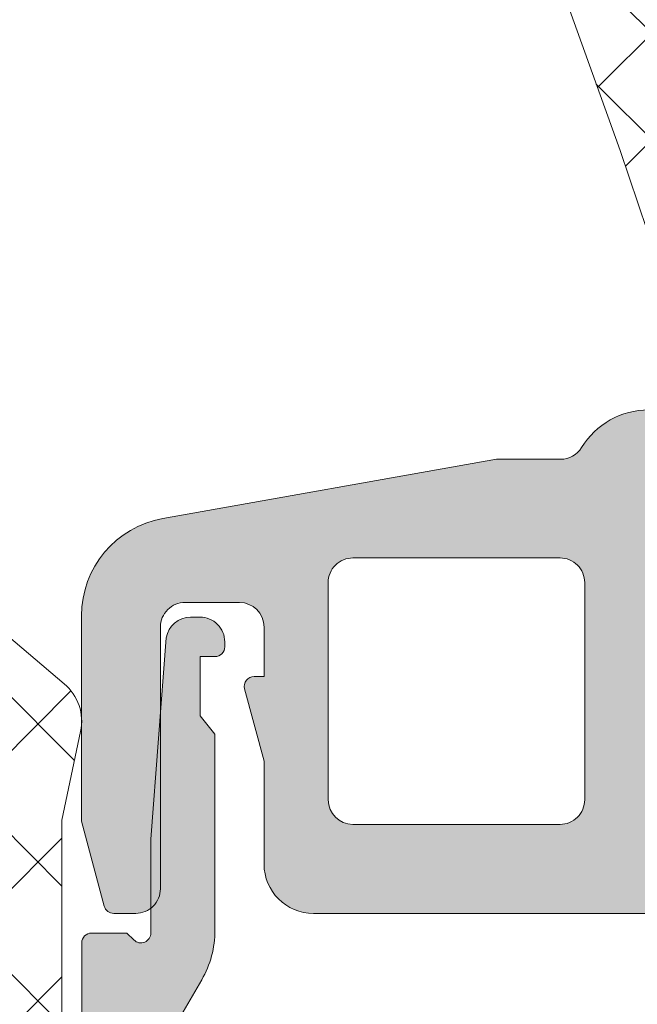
# Model space of a CAD drawing. Header units: millimetres. Extents: x 213386 to 459888, y 74252 to 208052.
# Tile 225 of 256: x 373055 to 373067, y 191380 to 191400. Entities that reach past the tile are written whole.
import ezdxf

# ---------------------------------------------------------------- set-up
doc = ezdxf.new("R2010")
doc.units = ezdxf.units.MM
doc.layers.get('Defpoints').update_dxf_attribs({"color": 255, "lineweight": 0})
doc.layers.add('FASÁDA DETAILNÍ', color=255, linetype='Continuous', lineweight=0)
doc.layers.add('NOVA', color=255, linetype='Continuous', lineweight=0)
doc.styles.add('CS-ROMANS', font='romans.shx', dxfattribs={"width": 0.75, "oblique": 5})
doc.dimstyles.new('A_KÓTA_50', dxfattribs={"dimtxt": 110, "dimasz": 2, "dimexe": 100, "dimexo": 1500, "dimgap": 40, "dimtad": 1, "dimrnd": 1, "dimdsep": 46, "dimtxsty": 'CS-ROMANS', "dimblk": 'KOT_CARA20', "dimcen": 45, "dimse1": 1, "dimse2": 1, "dimclrd": 256, "dimclre": 256, "dimclrt": 256, "dimadec": 0, "dimazin": 0, "dimtfac": 1, "dimtix": 1, "dimtmove": 2, "dimatfit": 3, "dimldrblk": 'OBLIQUE', "dimfxl": 100, "dimtolj": 1, "dimarcsym": 0})

# ---------------------------------------------------------------- blocks, each defined once
blk = doc.blocks.new('A$C29162560')
at = {"layer": 'FASÁDA DETAILNÍ'}
h = blk.add_hatch(dxfattribs=at)
h.set_pattern_fill('ANSI37', color=256, scale=0.48, angle=-1.272221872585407e-14, style=0)
h.set_pattern_definition([(44.99999999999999, (-902.8180818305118, -10520.48943531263), (-1.077630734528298, 1.077630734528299), []), (135, (-902.8180818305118, -10520.48943531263), (-1.077630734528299, -1.077630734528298), [])])
edge = h.paths.add_edge_path(flags=16)
edge.add_line((-906.219358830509, -10519.82514131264), (-906.1196148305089, -10518.43228731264))
edge.add_arc((-906.718081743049, -10518.38942982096), 0.5999995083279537, 355.9039194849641, 450.0000083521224)
edge.add_arc((-906.718081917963, -10518.38942982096), 0.5999995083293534, 89.99999164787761, 184.0960805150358)
edge.add_line((-907.3165488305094, -10518.43228731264), (-907.2168048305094, -10519.82514131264))
edge.add_arc((-906.718081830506, -10519.78942683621), 0.5000001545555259, 184.0960644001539, 355.903935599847)
edge = h.paths.add_edge_path(flags=16)
edge.add_arc((-908.3180784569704, -10522.98943493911), 0.4999996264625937, 359.9999571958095, 450.0000428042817)
edge.add_line((-908.3180788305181, -10522.48943531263), (-911.911763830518, -10522.48943531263))
edge.add_arc((-911.9117638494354, -10522.98943564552), 0.5000003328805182, 89.99999783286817, 203.2180266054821)
edge.add_line((-912.3712698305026, -10523.18655131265), (-909.6553918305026, -10529.51765331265))
edge.add_arc((-909.1958864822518, -10529.32053739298), 0.4999998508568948, 203.2180817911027, 272.500110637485)
edge.add_line((-909.1740758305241, -10529.82006131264), (-908.2962688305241, -10529.78173531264))
edge.add_arc((-908.3180783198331, -10529.28221170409), 0.49999948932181, 272.4999791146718, 360.0000448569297)
edge.add_line((-907.8180788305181, -10529.28221131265), (-907.8180788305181, -10522.98943531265))
edge = h.paths.add_edge_path(flags=16)
edge.add_line((-882.7641598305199, -10528.39759731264), (-878.61548983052, -10519.50074431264))
edge.add_arc((-879.0686435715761, -10519.28943517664), 0.4999998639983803, 334.9999920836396, 450.0000296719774)
edge.add_line((-879.0686438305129, -10518.78943531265), (-888.418078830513, -10518.78943531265))
edge.add_arc((-888.4180792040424, -10519.2894349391), 0.4999996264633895, 89.99995719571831, 180.0000428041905)
edge.add_line((-888.9180788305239, -10519.28943531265), (-888.9180788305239, -10528.41335831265))
edge.add_arc((-888.4180787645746, -10528.41335814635), 0.5000000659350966, 180.0000190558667, 272.5000272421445)
edge.add_line((-888.3962688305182, -10528.91288231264), (-883.1955048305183, -10528.68581231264))
edge.add_arc((-883.2173145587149, -10528.18628690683), 0.500001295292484, 272.4999974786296, 334.9999080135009)
edge = h.paths.add_edge_path(flags=16)
edge.add_arc((-891.6180784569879, -10519.2894349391), 0.4999996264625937, 359.9999571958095, 450.0000428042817)
edge.add_line((-891.6180788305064, -10518.78943531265), (-898.8180788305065, -10518.78943531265))
edge.add_arc((-898.8180792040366, -10519.2894349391), 0.4999996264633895, 89.99995719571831, 180.0000428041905)
edge.add_line((-899.3180788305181, -10519.28943531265), (-899.3180788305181, -10520.48943531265))
edge.add_arc((-901.3180773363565, -10520.48943680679), 1.999998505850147, -90.00004280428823, 4.28042947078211e-05, ccw=False)
edge.add_line((-901.3180788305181, -10522.48943531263), (-905.118078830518, -10522.48943531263))
edge.add_arc((-905.1180792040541, -10522.98943493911), 0.4999996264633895, 89.99995719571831, 180.0000428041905)
edge.add_line((-905.6180788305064, -10522.98943531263), (-905.6180788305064, -10529.14249631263))
edge.add_arc((-905.1180787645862, -10529.14249614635), 0.5000000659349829, 180.0000190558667, 272.5000272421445)
edge.add_line((-905.0962688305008, -10529.64202031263), (-899.5962688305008, -10529.40188531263))
edge.add_arc((-899.6180783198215, -10528.90236170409), 0.49999948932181, 272.4999791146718, 360.0000448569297)
edge.add_line((-899.1180788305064, -10528.90236131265), (-899.1180788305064, -10523.58943531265))
edge.add_arc((-898.0180788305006, -10523.58943531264), 1.100000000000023, 0, 180, ccw=False)
edge.add_line((-896.9180788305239, -10523.58943531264), (-896.9180788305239, -10528.76264631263))
edge.add_arc((-896.4180787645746, -10528.76264614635), 0.5000000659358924, 180.0000190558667, 272.5000272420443)
edge.add_line((-896.3962688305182, -10529.26217031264), (-891.5962688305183, -10529.05259731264))
edge.add_arc((-891.6180783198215, -10528.5530737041), 0.4999994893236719, 272.4999791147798, 360.0000448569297)
edge.add_line((-891.1180788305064, -10528.55307331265), (-891.1180788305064, -10519.28943531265))
edge = h.paths.add_edge_path()
edge.add_line((-876.4050258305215, -10520.67589231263), (-880.5028748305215, -10529.46375831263))
edge.add_ellipse((-883.2218001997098, -10528.19590082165), major_axis=(-3.000002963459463, 0), ratio=1, start_angle=92.50005883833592, end_angle=154.9999693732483, ccw=False)
edge.add_line((-883.0909388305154, -10531.19304831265), (-883.7398888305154, -10531.22138231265))
edge.add_ellipse((-883.7180793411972, -10531.72090592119), major_axis=(-0.49999948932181, 0), ratio=1, start_angle=-87.5000208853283, end_angle=4.4856929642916e-05)
edge.add_line((-884.2180788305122, -10531.72090631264), (-884.2180788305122, -10532.68943531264))
edge.add_ellipse((-884.3180787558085, -10532.68943538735), major_axis=(-0.09999992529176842, 0), ratio=1, start_angle=89.99995719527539, end_angle=180.0000428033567, ccw=False)
edge.add_line((-884.3180788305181, -10532.78943531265), (-884.9180788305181, -10532.78943531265))
edge.add_ellipse((-884.9180789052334, -10532.68943538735), major_axis=(-0.09999992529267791, 0), ratio=1, start_angle=-4.280335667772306e-05, end_angle=90.00004280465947, ccw=False)
edge.add_line((-885.0180788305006, -10532.68943531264), (-885.0180788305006, -10531.78639731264))
edge.add_ellipse((-885.5180788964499, -10531.78639747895), major_axis=(-0.5000000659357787, 0), ratio=1, start_angle=180.0000190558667, end_angle=272.5000272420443)
edge.add_line((-885.5398888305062, -10531.28687331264), (-894.4401828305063, -10531.68071131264))
edge.add_ellipse((-894.4180787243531, -10532.18022258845), major_axis=(-0.5000001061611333, 0), ratio=1, start_angle=-87.46623077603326, end_angle=8.298715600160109e-05)
edge.add_line((-894.9180788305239, -10532.18022331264), (-894.9180788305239, -10532.78943531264))
edge.add_ellipse((-895.0180787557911, -10532.78943538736), major_axis=(-0.09999992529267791, 0), ratio=1, start_angle=89.99995719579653, end_angle=180.0000428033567, ccw=False)
edge.add_line((-895.0180788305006, -10532.88943531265), (-895.6180788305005, -10532.88943531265))
edge.add_ellipse((-895.618078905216, -10532.78943538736), major_axis=(-0.0999999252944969, 0), ratio=1, start_angle=-4.280335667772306e-05, end_angle=90.00004280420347, ccw=False)
edge.add_line((-895.7180788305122, -10532.78943531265), (-895.7180788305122, -10532.25987331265))
edge.add_ellipse((-896.2180793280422, -10532.2598730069), major_axis=(-0.5000004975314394, 0), ratio=1, start_angle=179.9999649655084, end_angle=272.5336979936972)
edge.add_line((-896.2401828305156, -10531.76036131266), (-907.7804078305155, -10532.27101731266))
edge.add_ellipse((-907.7585982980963, -10532.77054191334), major_axis=(-0.5000004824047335, 0), ratio=1, start_angle=-87.50002091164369, end_angle=3.21705730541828)
edge.add_line((-908.257810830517, -10532.79860131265), (-907.9692478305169, -10537.93234431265))
edge.add_ellipse((-907.5588298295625, -10537.81678888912), major_axis=(-0.4263754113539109, 0), ratio=1, start_angle=15.72485447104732, end_angle=159.2410276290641)
edge.add_line((-907.1601348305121, -10537.96791231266), (-907.1613748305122, -10537.73530931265))
edge.add_line((-907.1613748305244, -10537.73530931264), (-907.4595128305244, -10535.85273031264))
edge.add_line((-907.4595128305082, -10535.85273031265), (-907.0590868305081, -10533.00344531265))
edge.add_ellipse((-906.7620062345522, -10533.04519591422), major_axis=(-0.2999999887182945, 0), ratio=1, start_angle=235.4022536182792, end_angle=352.0002559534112, ccw=False)
edge.add_ellipse((-908.2951196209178, -10535.2677670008), major_axis=(-3.000047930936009, 0), ratio=1, start_angle=161.9915754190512, end_angle=235.402358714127, ccw=False)
edge.add_line((-905.4420408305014, -10536.19525231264), (-906.0756168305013, -10538.45014331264))
edge.add_ellipse((-906.8508293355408, -10538.28921377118), major_axis=(-0.7917403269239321, 0), ratio=1, start_angle=96.7983462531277, end_angle=168.2723102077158, ccw=False)
edge.add_line((-906.7571068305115, -10539.07538731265), (-907.8153168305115, -10539.07660831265))
edge.add_ellipse((-907.6861925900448, -10537.89752208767), major_axis=(-1.186135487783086, 0), ratio=1, start_angle=18.655576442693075, end_angle=83.75032184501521, ccw=False)
edge.add_line((-908.8100068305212, -10538.27694131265), (-909.9043398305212, -10535.03560131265))
edge.add_line((-909.9043398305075, -10535.03560131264), (-912.7941178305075, -10526.98580631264))
edge.add_line((-912.7941178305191, -10526.98580631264), (-917.1269268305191, -10517.08792931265))
edge.add_ellipse((-916.6679178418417, -10516.88965924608), major_axis=(-0.5000002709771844, 0), ratio=1, start_angle=-89.93342362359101, end_angle=23.362049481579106, ccw=False)
edge.add_line((-916.6684988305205, -10516.38965931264), (-916.1217978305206, -10516.38902431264))
edge.add_ellipse((-916.1212175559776, -10516.88902441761), major_axis=(-0.5000004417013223, 0), ratio=1, start_angle=203.9208245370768, end_angle=270.06649451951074, ccw=False)
edge.add_line((-915.6641638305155, -10516.68628731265), (-914.2624078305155, -10519.89029031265))
edge.add_ellipse((-913.3462667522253, -10519.48943597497), major_axis=(-0.9999993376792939, 0), ratio=1, start_angle=23.63161472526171, end_angle=90.00005281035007)
edge.add_line((-913.346265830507, -10520.48943531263), (-908.118323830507, -10520.48943531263))
edge.add_line((-908.1183238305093, -10520.48943531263), (-908.1183148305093, -10518.68995631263))
edge.add_line((-908.118314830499, -10518.68995631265), (-908.6331158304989, -10518.55201431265))
edge.add_ellipse((-908.5183505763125, -10518.27486029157), major_axis=(-0.2999756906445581, 0), ratio=1, start_angle=-22.503566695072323, end_angle=67.50629973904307, ccw=False)
edge.add_line((-908.7954848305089, -10518.16004731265), (-907.946317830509, -10516.88992031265))
edge.add_ellipse((-907.0804536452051, -10517.38964108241), major_axis=(-0.9997207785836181, 0), ratio=1, start_angle=269.99238815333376, end_angle=330.00923930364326, ccw=False)
edge.add_line((-907.0803208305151, -10516.38992031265), (-906.3559598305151, -10516.38995131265))
edge.add_ellipse((-906.3561678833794, -10517.38968914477), major_axis=(-0.9997378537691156, 0), ratio=1, start_angle=209.9913249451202, end_angle=269.98807632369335, ccw=False)
edge.add_line((-905.4902938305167, -10516.88995131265), (-904.6411268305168, -10518.16004731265))
edge.add_ellipse((-904.9182743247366, -10518.27485919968), major_axis=(-0.2999875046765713, 0), ratio=1, start_angle=112.49860380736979, end_angle=202.5024061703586, ccw=False)
edge.add_line((-904.8034808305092, -10518.55201431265), (-905.3182968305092, -10518.68998631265))
edge.add_line((-905.3182968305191, -10518.68998631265), (-905.3183048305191, -10520.48943531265))
edge.add_line((-905.3183048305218, -10520.48943531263), (-902.1180778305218, -10520.48943531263))
edge.add_ellipse((-902.1180776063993, -10520.18943553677), major_axis=(-0.2999997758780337, 0), ratio=1, start_angle=89.99995719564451, end_angle=180.0000428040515)
edge.add_line((-901.8180778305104, -10520.18943531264), (-901.8180778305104, -10516.88943931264))
edge.add_ellipse((-901.3180782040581, -10516.88943893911), major_axis=(-0.4999996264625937, 0), ratio=1, start_angle=-90.00004280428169, end_angle=4.280419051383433e-05, ccw=False)
edge.add_line((-901.3180778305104, -10516.38943931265), (-874.4204558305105, -10516.38943931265))
edge.add_line((-874.420455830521, -10516.38943931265), (-873.5253378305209, -10517.93983131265))
edge.add_ellipse((-873.9583503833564, -10518.18983139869), major_axis=(-0.4999999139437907, 0), ratio=1, start_angle=90.00006335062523, end_angle=210.0000170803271, ccw=False)
edge.add_line((-873.9583498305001, -10518.68983131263), (-873.9583498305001, -10520.38720231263))
edge.add_line((-873.9583498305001, -10520.38720231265), (-875.9518718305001, -10520.38720231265))
edge.add_ellipse((-875.9518721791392, -10520.8872025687), major_axis=(-0.500000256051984, 0), ratio=1, start_angle=269.9999600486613, end_angle=334.9998714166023)
h = blk.add_hatch(dxfattribs=at)
h.set_pattern_fill('ANSI37', color=256, scale=0.48, angle=-1.272221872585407e-14, style=0)
h.set_pattern_definition([(44.99999999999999, (-902.8180818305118, -10520.48943549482), (-1.077630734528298, 1.077630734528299), []), (135, (-902.8180818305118, -10520.48943549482), (-1.077630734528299, -1.077630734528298), [])])
edge = h.paths.add_edge_path(flags=16)
edge.add_line((-906.219358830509, -10519.82514149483), (-906.1196148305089, -10518.43228749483))
edge.add_arc((-906.718081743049, -10518.38943000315), 0.5999995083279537, 355.9039194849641, 450.0000083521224)
edge.add_arc((-906.718081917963, -10518.38943000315), 0.5999995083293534, 89.99999164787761, 184.0960805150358)
edge.add_line((-907.3165488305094, -10518.43228749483), (-907.2168048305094, -10519.82514149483))
edge.add_arc((-906.718081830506, -10519.7894270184), 0.5000001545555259, 184.0960644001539, 355.903935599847)
edge = h.paths.add_edge_path(flags=16)
edge.add_arc((-908.3180784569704, -10522.9894351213), 0.4999996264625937, 359.9999571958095, 450.0000428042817)
edge.add_line((-908.3180788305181, -10522.48943549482), (-911.911763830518, -10522.48943549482))
edge.add_arc((-911.9117638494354, -10522.98943582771), 0.5000003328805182, 89.99999783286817, 203.2180266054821)
edge.add_line((-912.3712698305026, -10523.18655149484), (-909.6553918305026, -10529.51765349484))
edge.add_arc((-909.1958864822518, -10529.32053757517), 0.4999998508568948, 203.2180817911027, 272.500110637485)
edge.add_line((-909.1740758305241, -10529.82006149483), (-908.2962688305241, -10529.78173549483))
edge.add_arc((-908.3180783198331, -10529.28221188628), 0.49999948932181, 272.4999791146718, 360.0000448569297)
edge.add_line((-907.8180788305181, -10529.28221149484), (-907.8180788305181, -10522.98943549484))
edge = h.paths.add_edge_path(flags=16)
edge.add_line((-882.7641598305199, -10528.39759749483), (-878.61548983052, -10519.50074449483))
edge.add_arc((-879.0686435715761, -10519.28943535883), 0.4999998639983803, 334.9999920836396, 450.0000296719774)
edge.add_line((-879.0686438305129, -10518.78943549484), (-888.418078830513, -10518.78943549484))
edge.add_arc((-888.4180792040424, -10519.28943512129), 0.4999996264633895, 89.99995719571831, 180.0000428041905)
edge.add_line((-888.9180788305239, -10519.28943549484), (-888.9180788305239, -10528.41335849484))
edge.add_arc((-888.4180787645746, -10528.41335832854), 0.5000000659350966, 180.0000190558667, 272.5000272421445)
edge.add_line((-888.3962688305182, -10528.91288249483), (-883.1955048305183, -10528.68581249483))
edge.add_arc((-883.2173145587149, -10528.18628708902), 0.500001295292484, 272.4999974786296, 334.9999080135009)
edge = h.paths.add_edge_path(flags=16)
edge.add_arc((-891.6180784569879, -10519.28943512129), 0.4999996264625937, 359.9999571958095, 450.0000428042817)
edge.add_line((-891.6180788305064, -10518.78943549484), (-898.8180788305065, -10518.78943549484))
edge.add_arc((-898.8180792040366, -10519.28943512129), 0.4999996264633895, 89.99995719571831, 180.0000428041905)
edge.add_line((-899.3180788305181, -10519.28943549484), (-899.3180788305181, -10520.48943549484))
edge.add_arc((-901.3180773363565, -10520.48943698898), 1.999998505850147, -90.00004280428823, 4.28042947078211e-05, ccw=False)
edge.add_line((-901.3180788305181, -10522.48943549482), (-905.118078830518, -10522.48943549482))
edge.add_arc((-905.1180792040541, -10522.9894351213), 0.4999996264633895, 89.99995719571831, 180.0000428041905)
edge.add_line((-905.6180788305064, -10522.98943549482), (-905.6180788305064, -10529.14249649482))
edge.add_arc((-905.1180787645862, -10529.14249632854), 0.5000000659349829, 180.0000190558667, 272.5000272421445)
edge.add_line((-905.0962688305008, -10529.64202049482), (-899.5962688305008, -10529.40188549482))
edge.add_arc((-899.6180783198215, -10528.90236188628), 0.49999948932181, 272.4999791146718, 360.0000448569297)
edge.add_line((-899.1180788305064, -10528.90236149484), (-899.1180788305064, -10523.58943549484))
edge.add_arc((-898.0180788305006, -10523.58943549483), 1.100000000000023, 0, 180, ccw=False)
edge.add_line((-896.9180788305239, -10523.58943549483), (-896.9180788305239, -10528.76264649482))
edge.add_arc((-896.4180787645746, -10528.76264632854), 0.5000000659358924, 180.0000190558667, 272.5000272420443)
edge.add_line((-896.3962688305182, -10529.26217049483), (-891.5962688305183, -10529.05259749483))
edge.add_arc((-891.6180783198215, -10528.55307388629), 0.4999994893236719, 272.4999791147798, 360.0000448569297)
edge.add_line((-891.1180788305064, -10528.55307349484), (-891.1180788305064, -10519.28943549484))
edge = h.paths.add_edge_path()
edge.add_line((-876.4050258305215, -10520.67589249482), (-880.5028748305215, -10529.46375849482))
edge.add_ellipse((-883.2218001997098, -10528.19590100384), major_axis=(-3.000002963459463, 0), ratio=1, start_angle=92.50005883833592, end_angle=154.9999693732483, ccw=False)
edge.add_line((-883.0909388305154, -10531.19304849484), (-883.7398888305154, -10531.22138249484))
edge.add_ellipse((-883.7180793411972, -10531.72090610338), major_axis=(-0.49999948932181, 0), ratio=1, start_angle=-87.5000208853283, end_angle=4.4856929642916e-05)
edge.add_line((-884.2180788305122, -10531.72090649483), (-884.2180788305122, -10532.68943549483))
edge.add_ellipse((-884.3180787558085, -10532.68943556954), major_axis=(-0.09999992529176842, 0), ratio=1, start_angle=89.99995719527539, end_angle=180.0000428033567, ccw=False)
edge.add_line((-884.3180788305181, -10532.78943549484), (-884.9180788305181, -10532.78943549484))
edge.add_ellipse((-884.9180789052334, -10532.68943556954), major_axis=(-0.09999992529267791, 0), ratio=1, start_angle=-4.280335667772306e-05, end_angle=90.00004280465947, ccw=False)
edge.add_line((-885.0180788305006, -10532.68943549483), (-885.0180788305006, -10531.78639749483))
edge.add_ellipse((-885.5180788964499, -10531.78639766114), major_axis=(-0.5000000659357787, 0), ratio=1, start_angle=180.0000190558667, end_angle=272.5000272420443)
edge.add_line((-885.5398888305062, -10531.28687349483), (-894.4401828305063, -10531.68071149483))
edge.add_ellipse((-894.4180787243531, -10532.18022277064), major_axis=(-0.5000001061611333, 0), ratio=1, start_angle=-87.46623077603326, end_angle=8.298715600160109e-05)
edge.add_line((-894.9180788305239, -10532.18022349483), (-894.9180788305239, -10532.78943549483))
edge.add_ellipse((-895.0180787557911, -10532.78943556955), major_axis=(-0.09999992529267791, 0), ratio=1, start_angle=89.99995719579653, end_angle=180.0000428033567, ccw=False)
edge.add_line((-895.0180788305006, -10532.88943549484), (-895.6180788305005, -10532.88943549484))
edge.add_ellipse((-895.618078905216, -10532.78943556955), major_axis=(-0.0999999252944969, 0), ratio=1, start_angle=-4.280335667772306e-05, end_angle=90.00004280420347, ccw=False)
edge.add_line((-895.7180788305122, -10532.78943549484), (-895.7180788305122, -10532.25987349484))
edge.add_ellipse((-896.2180793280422, -10532.25987318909), major_axis=(-0.5000004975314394, 0), ratio=1, start_angle=179.9999649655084, end_angle=272.5336979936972)
edge.add_line((-896.2401828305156, -10531.76036149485), (-907.7804078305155, -10532.27101749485))
edge.add_ellipse((-907.7585982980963, -10532.77054209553), major_axis=(-0.5000004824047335, 0), ratio=1, start_angle=-87.50002091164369, end_angle=3.21705730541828)
edge.add_line((-908.257810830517, -10532.79860149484), (-907.9692478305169, -10537.93234449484))
edge.add_ellipse((-907.5588298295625, -10537.81678907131), major_axis=(-0.4263754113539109, 0), ratio=1, start_angle=15.72485447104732, end_angle=159.2410276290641)
edge.add_line((-907.1601348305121, -10537.96791249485), (-907.1613748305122, -10537.73530949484))
edge.add_line((-907.1613748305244, -10537.73530949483), (-907.4595128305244, -10535.85273049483))
edge.add_line((-907.4595128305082, -10535.85273049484), (-907.0590868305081, -10533.00344549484))
edge.add_ellipse((-906.7620062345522, -10533.04519609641), major_axis=(-0.2999999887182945, 0), ratio=1, start_angle=235.4022536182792, end_angle=352.0002559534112, ccw=False)
edge.add_ellipse((-908.2951196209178, -10535.26776718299), major_axis=(-3.000047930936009, 0), ratio=1, start_angle=161.9915754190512, end_angle=235.402358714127, ccw=False)
edge.add_line((-905.4420408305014, -10536.19525249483), (-906.0756168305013, -10538.45014349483))
edge.add_ellipse((-906.8508293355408, -10538.28921395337), major_axis=(-0.7917403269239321, 0), ratio=1, start_angle=96.7983462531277, end_angle=168.2723102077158, ccw=False)
edge.add_line((-906.7571068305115, -10539.07538749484), (-907.8153168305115, -10539.07660849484))
edge.add_ellipse((-907.6861925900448, -10537.89752226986), major_axis=(-1.186135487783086, 0), ratio=1, start_angle=18.655576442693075, end_angle=83.75032184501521, ccw=False)
edge.add_line((-908.8100068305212, -10538.27694149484), (-909.9043398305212, -10535.03560149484))
edge.add_line((-909.9043398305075, -10535.03560149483), (-912.7941178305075, -10526.98580649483))
edge.add_line((-912.7941178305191, -10526.98580649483), (-917.1269268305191, -10517.08792949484))
edge.add_ellipse((-916.6679178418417, -10516.88965942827), major_axis=(-0.5000002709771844, 0), ratio=1, start_angle=-89.93342362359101, end_angle=23.362049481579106, ccw=False)
edge.add_line((-916.6684988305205, -10516.38965949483), (-916.1217978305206, -10516.38902449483))
edge.add_ellipse((-916.1212175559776, -10516.8890245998), major_axis=(-0.5000004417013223, 0), ratio=1, start_angle=203.9208245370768, end_angle=270.06649451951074, ccw=False)
edge.add_line((-915.6641638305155, -10516.68628749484), (-914.2624078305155, -10519.89029049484))
edge.add_ellipse((-913.3462667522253, -10519.48943615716), major_axis=(-0.9999993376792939, 0), ratio=1, start_angle=23.63161472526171, end_angle=90.00005281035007)
edge.add_line((-913.346265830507, -10520.48943549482), (-908.118323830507, -10520.48943549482))
edge.add_line((-908.1183238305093, -10520.48943549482), (-908.1183148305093, -10518.68995649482))
edge.add_line((-908.118314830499, -10518.68995649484), (-908.6331158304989, -10518.55201449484))
edge.add_ellipse((-908.5183505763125, -10518.27486047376), major_axis=(-0.2999756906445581, 0), ratio=1, start_angle=-22.503566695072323, end_angle=67.50629973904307, ccw=False)
edge.add_line((-908.7954848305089, -10518.16004749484), (-907.946317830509, -10516.88992049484))
edge.add_ellipse((-907.0804536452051, -10517.3896412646), major_axis=(-0.9997207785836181, 0), ratio=1, start_angle=269.99238815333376, end_angle=330.00923930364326, ccw=False)
edge.add_line((-907.0803208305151, -10516.38992049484), (-906.3559598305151, -10516.38995149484))
edge.add_ellipse((-906.3561678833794, -10517.38968932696), major_axis=(-0.9997378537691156, 0), ratio=1, start_angle=209.9913249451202, end_angle=269.98807632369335, ccw=False)
edge.add_line((-905.4902938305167, -10516.88995149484), (-904.6411268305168, -10518.16004749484))
edge.add_ellipse((-904.9182743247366, -10518.27485938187), major_axis=(-0.2999875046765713, 0), ratio=1, start_angle=112.49860380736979, end_angle=202.5024061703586, ccw=False)
edge.add_line((-904.8034808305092, -10518.55201449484), (-905.3182968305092, -10518.68998649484))
edge.add_line((-905.3182968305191, -10518.68998649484), (-905.3183048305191, -10520.48943549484))
edge.add_line((-905.3183048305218, -10520.48943549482), (-902.1180778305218, -10520.48943549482))
edge.add_ellipse((-902.1180776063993, -10520.18943571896), major_axis=(-0.2999997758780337, 0), ratio=1, start_angle=89.99995719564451, end_angle=180.0000428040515)
edge.add_line((-901.8180778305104, -10520.18943549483), (-901.8180778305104, -10516.88943949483))
edge.add_ellipse((-901.3180782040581, -10516.8894391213), major_axis=(-0.4999996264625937, 0), ratio=1, start_angle=-90.00004280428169, end_angle=4.280419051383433e-05, ccw=False)
edge.add_line((-901.3180778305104, -10516.38943949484), (-874.4204558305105, -10516.38943949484))
edge.add_line((-874.420455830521, -10516.38943949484), (-873.5253378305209, -10517.93983149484))
edge.add_ellipse((-873.9583503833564, -10518.18983158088), major_axis=(-0.4999999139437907, 0), ratio=1, start_angle=90.00006335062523, end_angle=210.0000170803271, ccw=False)
edge.add_line((-873.9583498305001, -10518.68983149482), (-873.9583498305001, -10520.38720249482))
edge.add_line((-873.9583498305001, -10520.38720249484), (-875.9518718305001, -10520.38720249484))
edge.add_ellipse((-875.9518721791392, -10520.88720275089), major_axis=(-0.500000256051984, 0), ratio=1, start_angle=269.9999600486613, end_angle=334.9998714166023)
h = blk.add_hatch(color=256, dxfattribs=at)
edge = h.paths.add_edge_path(flags=16)
edge.add_line((-915.3218668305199, -10543.28957931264), (-911.1221168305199, -10543.28957931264))
edge.add_ellipse((-911.1221164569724, -10543.78957893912), major_axis=(-0.4999996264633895, 0), ratio=1, start_angle=179.9999571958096, end_angle=270.0000428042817, ccw=False)
edge.add_line((-910.6221168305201, -10543.78957931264), (-910.6221168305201, -10548.18960331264))
edge.add_ellipse((-911.1221164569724, -10548.18960368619), major_axis=(-0.4999996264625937, 0), ratio=1, start_angle=89.99995719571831, end_angle=180.0000428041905, ccw=False)
edge.add_line((-911.1221168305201, -10548.68960331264), (-915.3218658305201, -10548.68960331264))
edge.add_ellipse((-915.3218653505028, -10548.18960283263), major_axis=(-0.5000004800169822, 0), ratio=1, start_angle=5.5005815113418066e-05, end_angle=89.99994499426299, ccw=False)
edge.add_line((-915.8218658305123, -10548.18960331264), (-915.8218668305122, -10543.78957931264))
edge.add_ellipse((-915.3218672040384, -10543.78957893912), major_axis=(-0.4999996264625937, 0), ratio=1, start_angle=-90.00004280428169, end_angle=4.280419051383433e-05, ccw=False)
edge = h.paths.add_edge_path()
edge.add_line((-912.408462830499, -10541.29119831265), (-919.1714628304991, -10542.49095831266))
edge.add_arc((-918.8221184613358, -10544.46020994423), 1.999998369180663, 100.0595901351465, 180.0000392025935)
edge.add_line((-920.8221168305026, -10544.46021131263), (-920.8221168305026, -10548.62518431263))
edge.add_line((-920.8221168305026, -10548.62518431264), (-920.3618358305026, -10550.34297331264))
edge.add_arc((-920.1686507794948, -10550.29120939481), 0.1999999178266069, 195.0000385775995, 269.9999853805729)
edge.add_line((-920.1686508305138, -10550.49120931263), (-919.7221168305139, -10550.49120931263))
edge.add_arc((-919.7221164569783, -10549.99120968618), 0.4999996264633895, 269.9999571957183, 360.0000428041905)
edge.add_line((-919.2221168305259, -10549.99120931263), (-919.2221168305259, -10544.69120931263))
edge.add_arc((-918.7221172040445, -10544.6912089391), 0.4999996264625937, 89.99995719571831, 180.0000428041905, ccw=False)
edge.add_line((-918.7221168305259, -10544.19120931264), (-917.6218668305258, -10544.19120931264))
edge.add_arc((-917.6218673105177, -10544.69120979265), 0.5000004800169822, 5.5005815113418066e-05, 89.99994499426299, ccw=False)
edge.add_line((-917.1218668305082, -10544.69120931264), (-917.1218668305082, -10545.69120931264))
edge.add_line((-917.1218668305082, -10545.69120931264), (-917.3218668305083, -10545.69120931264))
edge.add_arc((-917.3218665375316, -10545.89120944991), 0.2000001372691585, 90.00008393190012, 195.0000053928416)
edge.add_line((-917.5150518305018, -10545.94297331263), (-917.1218658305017, -10547.41036131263))
edge.add_line((-917.1218658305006, -10547.41036131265), (-917.1218658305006, -10549.49120931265))
edge.add_arc((-916.1218648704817, -10549.49120835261), 1.000000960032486, 180.0000550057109, 269.9999449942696)
edge.add_line((-916.1218658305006, -10550.49120931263), (-905.2223638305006, -10550.49120931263))
edge.add_arc((-905.2223635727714, -10550.09120897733), 0.400000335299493, 269.9999630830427, 389.9999168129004)
edge.add_line((-904.875952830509, -10549.89120931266), (-905.374118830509, -10549.02836131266))
edge.add_line((-905.3741188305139, -10549.02836131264), (-905.801988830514, -10547.53620031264))
edge.add_arc((-906.0903676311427, -10547.61889169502), 0.300000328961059, 16.00001688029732, 120.1792412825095)
edge.add_line((-906.2411798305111, -10547.35955431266), (-908.7067908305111, -10548.79128931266))
edge.add_line((-908.7067908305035, -10548.79128931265), (-909.1272098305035, -10548.79128931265))
edge.add_arc((-909.1307023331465, -10548.59972103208), 0.191600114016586, 177.4777781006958, 271.04445002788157, ccw=False)
edge.add_line((-909.3221168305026, -10548.59128931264), (-909.3221168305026, -10542.10185031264))
edge.add_arc((-909.1229502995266, -10542.08361256), 0.199999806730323, 65.85905186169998, 185.2320045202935, ccw=False)
edge.add_line((-909.0411538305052, -10541.90110431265), (-906.6574688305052, -10542.96942531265))
edge.add_arc((-906.5756720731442, -10542.78691671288), 0.2000002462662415, 245.8590177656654, 338.0262022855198)
edge.add_line((-906.3902008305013, -10542.86175331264), (-905.5738408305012, -10540.83852531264))
edge.add_arc((-905.9447827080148, -10540.6888522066), 0.3999998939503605, 338.0261821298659, 450.0000175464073)
edge.add_line((-905.9447828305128, -10540.28885231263), (-908.0089298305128, -10540.28885131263))
edge.add_arc((-908.0089306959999, -10540.58885094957), 0.2999996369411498, 89.99983470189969, 142.0950865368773)
edge.add_arc((-908.4823502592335, -10540.22024039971), 0.3000002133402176, 254.00013794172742, 322.09534749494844, ccw=False)
edge.add_line((-908.5650408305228, -10540.50861931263), (-909.3229298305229, -10540.29129731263))
edge.add_arc((-909.3229302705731, -10541.89129636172), 1.599999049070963, 89.99998424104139, 148.4076055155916)
edge.add_arc((-911.1117023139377, -10540.79116434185), 0.4999999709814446, 270.00154508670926, 328.407664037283, ccw=False)
edge.add_line((-911.1116888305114, -10541.29116431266), (-912.4084628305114, -10541.29119831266))
h = blk.add_hatch(dxfattribs=at)
h.set_pattern_fill('ANSI37', color=256, scale=0.625, angle=-1.272221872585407e-14, style=0)
h.set_pattern_definition([(44.99999999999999, (-920.8180818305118, -10550.98943531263), (-1.403165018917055, 1.403165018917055), []), (135, (-920.8180818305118, -10550.98943531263), (-1.403165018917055, -1.403165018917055), [])])
edge = h.paths.add_edge_path()
edge.add_ellipse((-916.197519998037, -10559.87635082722), major_axis=(-5.039467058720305, 0), ratio=1, start_angle=4.96446126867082, end_angle=60.20821553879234)
edge.add_ellipse((-918.5523202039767, -10563.98943530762), major_axis=(-0.3000000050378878, 0), ratio=1, start_angle=60.20782701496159, end_angle=89.9993073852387)
edge.add_line((-918.5523238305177, -10564.28943531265), (-918.0180398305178, -10564.28943831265))
edge.add_ellipse((-918.0180385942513, -10563.98943854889), major_axis=(-0.2999997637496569, 0), ratio=1, start_angle=89.99976389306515, end_angle=180.0000451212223)
edge.add_line((-917.7180388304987, -10563.98943831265), (-917.7180388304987, -10562.43944131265))
edge.add_ellipse((-917.418028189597, -10562.43944895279), major_axis=(-0.3000106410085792, 0), ratio=1, start_angle=270.00432394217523, end_angle=359.9985408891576, ccw=False)
edge.add_line((-917.4180508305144, -10562.13943831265), (-916.0180688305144, -10562.13942731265))
edge.add_ellipse((-916.0180716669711, -10561.83943747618), major_axis=(-0.2999898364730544, 0), ratio=1, start_angle=90.00054174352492, end_angle=179.9996492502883)
edge.add_line((-915.718081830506, -10561.83943931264), (-915.718081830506, -10560.13942731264))
edge.add_ellipse((-916.018091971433, -10560.13943445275), major_axis=(-0.3000101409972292, 0), ratio=1, start_angle=180.0013636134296, end_angle=269.9955805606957)
edge.add_line((-916.0180688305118, -10559.83942431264), (-917.5818998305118, -10559.83943531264))
edge.add_ellipse((-917.6147568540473, -10559.53827624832), major_axis=(-0.302946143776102, 0), ratio=1, start_angle=-13.483577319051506, end_angle=96.22645090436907, ccw=False)
edge.add_ellipse((-928.9307211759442, -10550.83335311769), major_axis=(-14.00076634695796, 0), ratio=1, start_angle=141.9243799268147, end_angle=164.698267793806)
edge.add_ellipse((-914.9384834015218, -10554.6400666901), major_axis=(-0.5004721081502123, 0), ratio=1, start_angle=230.193365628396, end_angle=347.0823914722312, ccw=False)
edge.add_line((-914.6180818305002, -10554.25559931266), (-914.6180818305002, -10562.53887831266))
edge.add_ellipse((-915.1180815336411, -10562.53887778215), major_axis=(-0.4999997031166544, 0), ratio=1, start_angle=119.9999803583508, end_angle=179.9999392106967, ccw=False)
edge.add_line((-914.8680818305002, -10562.97189031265), (-915.1680818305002, -10563.14509631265))
edge.add_ellipse((-914.9180821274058, -10563.57810884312), major_axis=(-0.4999997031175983, 0), ratio=1, start_angle=299.9999803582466, end_angle=359.9999392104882)
edge.add_line((-915.4180818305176, -10563.57810831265), (-915.4180818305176, -10565.20745631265))
edge.add_ellipse((-914.4180824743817, -10565.20745708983), major_axis=(-0.9999993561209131, 0), ratio=1, start_angle=-4.452861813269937e-05, end_angle=59.94966113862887)
edge.add_ellipse((-918.5744092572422, -10572.39183779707), major_axis=(-7.300023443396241, 0), ratio=1, start_angle=191.285553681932, end_angle=239.94964541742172, ccw=False)
edge.add_ellipse((-911.5180722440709, -10570.57660569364), major_axis=(-0.3999905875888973, 0), ratio=1, start_angle=20.501829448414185, end_angle=104.8529752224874, ccw=False)
edge.add_ellipse((-917.8671703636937, -10572.95067264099), major_axis=(-6.37844882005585, 0), ratio=1, start_angle=200.501874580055, end_angle=255.5474022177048)
edge.add_line((-916.2752438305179, -10566.77407331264), (-917.6859508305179, -10566.41048631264))
edge.add_line((-917.6859508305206, -10566.41048631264), (-918.5486518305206, -10566.20037331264))
edge.add_ellipse((-917.2180868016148, -10560.8637505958), major_axis=(-5.499995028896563, 0), ratio=1, start_angle=-3.420219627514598e-05, end_angle=76.00004503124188, ccw=False)
edge.add_line((-922.718081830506, -10560.86374731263), (-922.718081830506, -10548.44571931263))
edge.add_line((-922.718081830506, -10548.44571931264), (-922.430462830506, -10547.08266231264))
edge.add_ellipse((-922.919689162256, -10546.9794296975), major_axis=(-0.4999993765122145, 0), ratio=1, start_angle=168.0846992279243, end_angle=229.7162484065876)
edge.add_line((-922.5964028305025, -10546.59800431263), (-924.4530108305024, -10545.02439331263))
edge.add_ellipse((-923.9680813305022, -10544.45225431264), major_axis=(-0.749999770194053, 0), ratio=1, start_angle=-130.2837061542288, end_angle=49.716293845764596, ccw=False)
edge.add_line((-923.4831518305, -10543.88011531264), (-921.1715078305, -10545.83940131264))
edge.add_ellipse((-921.818079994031, -10546.60225292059), major_axis=(-0.999999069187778, 0), ratio=1, start_angle=168.0847521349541, end_angle=229.7163013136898, ccw=False)
edge.add_line((-920.8396268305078, -10546.80871731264), (-921.2180818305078, -10548.60225431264))
edge.add_line((-921.218081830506, -10548.60225431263), (-921.218081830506, -10560.31245531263))
h = blk.add_hatch(color=256, dxfattribs=at)
edge = h.paths.add_edge_path()
edge.add_line((-918.4180818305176, -10546.48943531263), (-918.1180818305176, -10546.86264031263))
edge.add_line((-918.1180818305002, -10546.86264031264), (-918.1180818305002, -10550.83584531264))
edge.add_ellipse((-920.1180890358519, -10550.83584371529), major_axis=(-2.000007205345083, 0), ratio=1, start_angle=150.0000663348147, end_angle=179.9999542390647, ccw=False)
edge.add_line((-918.3860308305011, -10551.83584531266), (-918.9501328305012, -10552.81289731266))
edge.add_ellipse((-917.2180746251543, -10553.81289891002), major_axis=(-2.000007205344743, 0), ratio=1, start_angle=330.0000663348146, end_angle=359.9999542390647)
edge.add_line((-919.218081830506, -10553.81289731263), (-919.218081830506, -10559.53273131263))
edge.add_ellipse((-918.7180822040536, -10559.53273168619), major_axis=(-0.4999996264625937, 0), ratio=1, start_angle=-4.280419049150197e-05, end_angle=90.00004280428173)
edge.add_line((-918.718081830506, -10560.03273131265), (-916.818081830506, -10560.03273131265))
edge.add_ellipse((-916.8178238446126, -10560.53247332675), major_axis=(-0.4997420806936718, 0), ratio=1, start_angle=179.9704217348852, end_angle=270.0295782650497, ccw=False)
edge.add_line((-916.3180818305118, -10560.53273131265), (-916.3180818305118, -10561.53273131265))
edge.add_ellipse((-916.8178238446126, -10561.53298929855), major_axis=(-0.4997420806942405, 0), ratio=1, start_angle=89.97042173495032, end_angle=180.0295782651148, ccw=False)
edge.add_line((-916.8180818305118, -10562.03273131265), (-917.8180818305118, -10562.03273131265))
edge.add_ellipse((-917.8183423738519, -10562.53247076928), major_axis=(-0.4997395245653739, 0), ratio=1, start_angle=-90.02987163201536, end_angle=0.02987163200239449)
edge.add_line((-918.3180818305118, -10562.53273131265), (-918.3180818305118, -10563.53273131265))
edge.add_ellipse((-918.8178299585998, -10563.53298518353), major_axis=(-0.4997481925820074, 0), ratio=1, start_angle=89.97112306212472, end_angle=180.029106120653, ccw=False)
edge.add_line((-918.8180818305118, -10564.03273331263), (-919.0511128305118, -10564.03273331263))
edge.add_ellipse((-919.0511133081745, -10563.53273410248), major_axis=(-0.4999992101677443, 0), ratio=1, start_angle=53.750687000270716, end_angle=90.00005473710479, ccw=False)
edge.add_ellipse((-917.2180754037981, -10561.03273074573), major_axis=(-3.600006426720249, 0), ratio=1, start_angle=4.0853635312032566e-05, end_angle=53.75061391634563, ccw=False)
edge.add_line((-920.8180818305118, -10561.03273331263), (-920.8180818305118, -10551.08943531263))
edge.add_ellipse((-920.6180819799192, -10551.08943516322), major_axis=(-0.1999998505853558, 0), ratio=1, start_angle=-90.00004280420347, end_angle=4.280439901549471e-05, ccw=False)
edge.add_line((-920.6180818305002, -10550.88943531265), (-919.9008608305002, -10550.88943531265))
edge.add_line((-919.9008608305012, -10550.88943531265), (-919.7599618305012, -10551.03039631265))
edge.add_ellipse((-919.618081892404, -10550.88943494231), major_axis=(-0.200000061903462, 0), ratio=1, start_angle=44.81392438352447, end_angle=179.9998939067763)
edge.add_line((-919.4180818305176, -10550.88943531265), (-919.4180818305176, -10548.98986631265))
edge.add_line((-919.4180818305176, -10548.98986631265), (-919.1037638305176, -10544.91121831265))
edge.add_ellipse((-918.6099191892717, -10544.9894358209), major_axis=(-0.5000005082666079, 0), ratio=1, start_angle=270.0000734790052, end_angle=350.9999772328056, ccw=False)
edge.add_line((-918.6099198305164, -10544.48943531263), (-918.4180818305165, -10544.48943531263))
edge.add_ellipse((-918.41808145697, -10544.98943493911), major_axis=(-0.4999996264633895, 0), ratio=1, start_angle=179.9999571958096, end_angle=270.0000428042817, ccw=False)
edge.add_line((-917.9180818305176, -10544.98943531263), (-917.9180818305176, -10545.08943531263))
edge.add_ellipse((-918.1180816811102, -10545.08943546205), major_axis=(-0.1999998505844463, 0), ratio=1, start_angle=89.99995719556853, end_angle=180.000042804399, ccw=False)
edge.add_line((-918.1180818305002, -10545.28943531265), (-918.4180818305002, -10545.28943531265))
edge.add_line((-918.4180818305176, -10545.28943531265), (-918.4180818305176, -10546.48943531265))
at = {"layer": 'FASÁDA DETAILNÍ', "extrusion": (0, 0, -1)}
for points in [[(907.7804078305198, -10532.27101731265, -0.417884), (908.257810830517, -10532.79860131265), (907.9692478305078, -10537.93234431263), (907.9692478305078, -10537.93234431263, -0.723322), (907.1601348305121, -10537.96791231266), (907.1613748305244, -10537.73530931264), (907.4595128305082, -10535.85273031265), (907.0590868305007, -10533.00344531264), (907.0590868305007, -10533.00344531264, 0.557725), (906.5916628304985, -10532.79824831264, 0.331739), (905.4420408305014, -10536.19525231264), (906.0756168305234, -10538.45014331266), (906.0756168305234, -10538.45014331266, 0.322384), (906.7571068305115, -10539.07538731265), (907.8153168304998, -10539.07660831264), (907.8153168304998, -10539.07660831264, 0.291922), (908.8100068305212, -10538.27694131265), (909.9043398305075, -10535.03560131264), (912.7941178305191, -10526.98580631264)], [(907.7804078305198, -10532.27101749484, -0.417884), (908.257810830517, -10532.79860149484), (907.9692478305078, -10537.93234449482), (907.9692478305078, -10537.93234449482, -0.723322), (907.1601348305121, -10537.96791249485), (907.1613748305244, -10537.73530949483), (907.4595128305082, -10535.85273049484), (907.0590868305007, -10533.00344549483), (907.0590868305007, -10533.00344549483, 0.557725), (906.5916628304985, -10532.79824849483, 0.331739), (905.4420408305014, -10536.19525249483), (906.0756168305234, -10538.45014349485), (906.0756168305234, -10538.45014349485, 0.322384), (906.7571068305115, -10539.07538749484), (907.8153168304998, -10539.07660849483), (907.8153168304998, -10539.07660849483, 0.291922), (908.8100068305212, -10538.27694149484), (909.9043398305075, -10535.03560149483), (912.7941178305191, -10526.98580649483)], [(923.4831518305, -10543.88011531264), (921.1715078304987, -10545.83940131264), (921.1715078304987, -10545.83940131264, 0.275594), (920.8396268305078, -10546.80871731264), (921.218081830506, -10548.60225431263), (921.218081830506, -10560.31245531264)], [(920.8180818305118, -10561.03273331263), (920.8180818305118, -10551.08943531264), (920.8180818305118, -10551.08943531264, 0.414214), (920.6180818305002, -10550.88943531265), (919.9008608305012, -10550.88943531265), (919.7599618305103, -10551.03039631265), (919.7599618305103, -10551.03039631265, -0.669353), (919.4180818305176, -10550.88943531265), (919.4180818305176, -10548.98986631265), (919.1037638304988, -10544.91121831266), (919.1037638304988, -10544.91121831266, 0.368919), (918.6099198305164, -10544.48943531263), (918.4180818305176, -10544.48943531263), (918.4180818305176, -10544.48943531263, 0.414214), (917.9180818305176, -10544.98943531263), (917.9180818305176, -10545.08943531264), (917.9180818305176, -10545.08943531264, 0.414214), (918.1180818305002, -10545.28943531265), (918.4180818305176, -10545.28943531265), (918.4180818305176, -10546.48943531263), (918.4180818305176, -10546.48943531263), (918.1180818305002, -10546.86264031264), (918.1180818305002, -10550.83584531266), (918.1180818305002, -10550.83584531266, 0.131652), (918.3860308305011, -10551.83584531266), (918.950132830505, -10552.81289731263)]]:
    blk.add_lwpolyline(points, format="xyb", dxfattribs=at)
at = {"layer": 'FASÁDA DETAILNÍ'}
blk.add_lwpolyline([(-909.3229298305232, -10540.29129731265, 0.260516), (-910.6858038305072, -10541.05310031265, -0.260509), (-911.1116888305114, -10541.29116431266), (-912.408462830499, -10541.29119831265), (-912.408462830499, -10541.29119831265), (-919.1714628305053, -10542.49095831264), (-919.1714628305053, -10542.49095831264, 0.363676), (-920.8221168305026, -10544.46021131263), (-920.8221168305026, -10548.62518431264), (-920.3618358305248, -10550.34297331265), (-920.3618358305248, -10550.34297331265, 0.339454), (-920.1686508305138, -10550.49120931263), (-919.7221168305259, -10550.49120931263), (-919.7221168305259, -10550.49120931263, 0.414214), (-919.2221168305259, -10549.99120931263), (-919.2221168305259, -10544.69120931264), (-919.2221168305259, -10544.69120931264, -0.414214), (-918.7221168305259, -10544.19120931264), (-917.6218668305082, -10544.19120931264), (-917.6218668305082, -10544.19120931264, -0.414213), (-917.1218668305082, -10544.69120931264), (-917.1218668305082, -10545.69120931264), (-917.3218668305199, -10545.69120931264), (-917.3218668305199, -10545.69120931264, 0.493145), (-917.5150518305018, -10545.94297331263), (-917.1218658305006, -10547.41036131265), (-917.1218658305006, -10549.49120931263), (-917.1218658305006, -10549.49120931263, 0.414213), (-916.1218658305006, -10550.49120931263), (-905.222363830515, -10550.49120931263)], format="xyb", dxfattribs=at)
at = {"layer": 'FASÁDA DETAILNÍ', "extrusion": (0, 0, -1)}
blk.add_lwpolyline([(915.3218668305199, -10543.28957931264), (911.1221168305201, -10543.28957931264), (911.1221168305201, -10543.28957931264, 0.414214), (910.6221168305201, -10543.78957931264), (910.6221168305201, -10548.18960331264), (910.6221168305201, -10548.18960331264, 0.414214), (911.1221168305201, -10548.68960331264), (915.3218658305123, -10548.68960331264), (915.3218658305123, -10548.68960331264, 0.414213), (915.8218658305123, -10548.18960331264), (915.8218668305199, -10543.78957931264), (915.8218668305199, -10543.78957931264, 0.414214), (915.3218668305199, -10543.28957931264)], format="xyb", close=True, dxfattribs=at)
blk = doc.blocks.new('KOT_CARA20')
for p, q in [((0, 20), (0, -20)), ((0, 1.77635683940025e-15), (14.14213562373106, 14.14213562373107)), ((0, 1.77635683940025e-15), (-14.14213562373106, -14.14213562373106))]:
    blk.add_line(p, q)
blk = doc.blocks.new('*D3950')
at = {"lineweight": -2, "transparency": 16777216}
blk.add_line((373745.5484535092, 181384.1544280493), (373745.5484535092, 202680.1544280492), dxfattribs=at)
at = {"layer": 'Defpoints', "color": 0, "transparency": 16777216}
for p in [(373428.8610481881, 202682.1544280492), (373745.5484535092, 202682.1544280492), (373010.8245114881, 181382.1544280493)]:
    blk.add_point(p, dxfattribs=at)
at = {"lineweight": -2, "transparency": 16777216, "xscale": 2, "yscale": 2, "zscale": 2}
for p, rotation in [((373745.5484535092, 202682.1544280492), 90), ((373745.5484535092, 181382.1544280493), 270)]:
    blk.add_blockref('KOT_CARA20', p, dxfattribs=dict(at, rotation=rotation))
at = {"transparency": 16777216, "insert": (373643.048453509, 192725.8304927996), "char_height": 110, "attachment_point": 5, "rotation": 90, "style": 'CS-ROMANS'}
blk.add_mtext('\\A1;21300', dxfattribs=at)
blk = doc.blocks.new('_OBLIQUE')
at = {"color": 0, "linetype": 'ByBlock', "ltscale": 15}
blk.add_line((-0.5, -0.5), (0.5, 0.5), dxfattribs=at)

msp = doc.modelspace()

# ---------------------------------------------------------------- block references
at = {"layer": 'NOVA'}
msp.add_blockref('A$C29162560', (373976.6382373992, 201932.1544280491), dxfattribs=at)

# ---------------------------------------------------------------- dimensions: what is measured, and where the dimension line sits
dim = msp.add_linear_dim(base=(373745.5484535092, 202682.1544280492), p1=(373010.824511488, 181382.1544280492), p2=(373428.8610481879, 202682.1544280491), angle=90, dimstyle='A_KÓTA_50')
dim.commit()
dim.dimension.update_dxf_attribs({"geometry": '*D3950', "text_midpoint": (373643.048453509, 192725.8304927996), "dimtype": 160})

doc.saveas('drawing.dxf')
